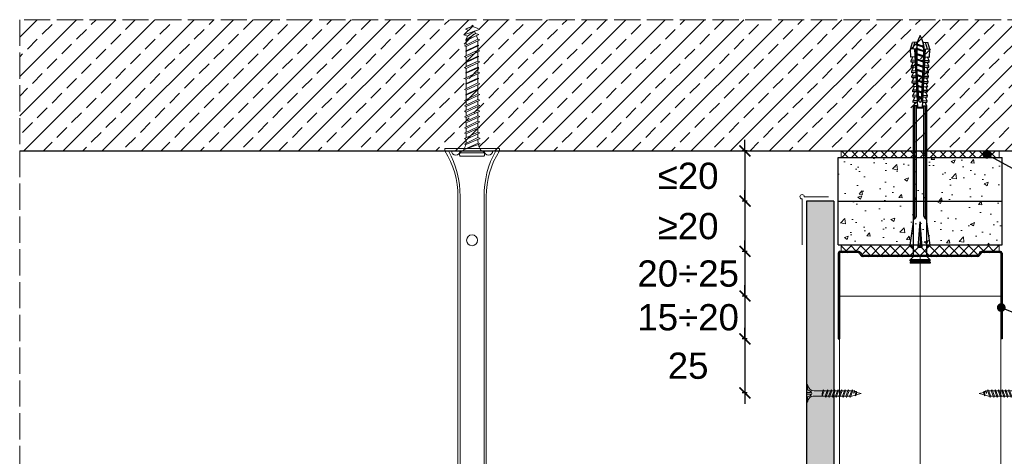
# Model space of a CAD drawing. Header units: millimetres. Extents: x -1515 to 3051, y -92 to 2830.
# Tile 17 of 30: x 306 to 756, y 2630 to 2830. Entities that reach past the tile are written whole.
import ezdxf
from ezdxf import colors
from ezdxf.entities.mleader import LeaderData, LeaderLine
from ezdxf.math import Vec2, Vec3

# ---------------------------------------------------------------- set-up
doc = ezdxf.new("R2010")
doc.units = ezdxf.units.MM
doc.linetypes.add('ACAD_ISO02W100', pattern=[15, 12, -3])
for name, color, linetype, lineweight in [('_ISOVER WELNA', 7, 'BATTING', 9), ('_RIGIPS AKCESORIA', 7, 'Continuous', 18), ('_RIGIPS G-K', 7, 'Continuous', 25), ('_RIGIPS PROFIL', 7, 'Continuous', 18), ('KRESKOWANIE', 7, 'Continuous', 9), ('PRZERYWANA', 7, 'ACAD_ISO02W100', 9), ('WYMIARY', 7, 'Continuous', 25)]:
    doc.layers.add(name, color=color, linetype=linetype, lineweight=lineweight)
doc.styles.get("Standard").update_dxf_attribs({"font": 'arial.ttf'})
doc.linetypes.add('BATTING', pattern='A,0.00254,-2.54,[134,ltypeshp.shx,S=2.54,R=0,X=-2.54,Y=0],-5.08,[134,ltypeshp.shx,S=2.54,R=180,X=2.54,Y=0],-2.54', length=10.16254)
doc.dimstyles.new('ISO-25', dxfattribs={"dimtxt": 2.5, "dimasz": 2.5, "dimexe": 1.25, "dimexo": 0.625, "dimtad": 1, "dimtxsty": 'Standard', "dimcen": 2.5, "dimadec": 0, "dimazin": 0, "dimtfac": 1, "dimtmove": 0, "dimatfit": 3, "dimfxl": 1, "dimarcsym": 0})
pattern_1 = [(50, (-1884.805, 1452.528), (18.21847, -1.59391), [1.905, -20.955]), (355, (-1884.805, 1452.528), (-3.52434, 19.10568), [1.524, -16.76406]), (100.45144, (-1883.286, 1452.395), (14.69412, 17.51178), [1.619, -17.80902]), (46.1842, (-1884.805, 1457.608), (27.1079, -4.20423), [2.8575, -31.4325]), (96.6356, (-1882.546, 1457.258), (23.74041, 24.74261), [2.4285, -26.71356]), (351.1842, (-1884.805, 1457.608), (23.74041, 24.7426), [2.286, -25.14597]), (21, (-1882.265, 1456.338), (15.16144, -10.22652), [1.905, -20.955]), (326, (-1882.265, 1456.338), (6.1802, 18.4188), [1.524, -16.764]), (71.45144, (-1881.001, 1455.486), (21.34164, 8.19228), [1.619, -17.80899]), (37.5, (-1884.8046, 1452.528), (0.30886, 8.455504), [0, -16.5608, 0, -17.018, 0, -16.8275]), (7.5, (-1884.805, 1452.528), (6.681966, 10.018057), [0, -9.7028, 0, -16.1798, 0, -6.4135]), (327.5, (-1890.469, 1452.528), (13.55906, -0.572874), [0, -6.35, 0, -19.812, 0, -26.289]), (317.5, (-1893.009, 1452.528), (14.81292, 2.54265), [0, -8.255, 0, -13.1572, 0, -18.669])]

# ---------------------------------------------------------------- blocks, each defined once
blk = doc.blocks.new('noniusz gorny widok')
for p, q in [((418.67, 301.96), (418.67, 302.96)), ((418.67, 302.96), (443.67, 302.96)), ((418.67, 301.96), (443.67, 301.96)), ((421.67, 301.96), (425.67, 301.96)), ((443.67, 301.96), (443.67, 302.96)), ((424.67, 11.96), (424.67, 281.05)), ((425.67, 11.96), (425.67, 281.05)), ((436.67, 11.96), (436.67, 281.05)), ((437.67, 11.96), (437.67, 281.05)), ((424.67, 11.96), (437.67, 11.96))]:
    blk.add_line(p, q)
for centre in [(431.17, 261.05), (431.17, 26.96)]:
    blk.add_circle(centre, 2.5)
for centre, radius, start, end in [((386.97, 281.54), 37.7, 359.2509, 32.7784), ((383.61, 281.48), 42.06, 359.4173, 29.1348), ((423.67, 301.96), 2, 180, 0), ((478.72, 281.48), 42.06, 150.8652, 180.5827), ((438.67, 301.96), 2, 180, 0), ((475.36, 281.54), 37.7, 147.2216, 180.7491)]:
    blk.add_arc(centre, radius, start, end)
blk = doc.blocks.new('kolek beton 65')
at = {"layer": '_RIGIPS AKCESORIA'}
for p, q in [((-68.91, -931.37), (-69.76, -932.23)), ((-69.76, -932.23), (-69.76, -941.73)), ((-67.81, -931.28), (-68.91, -931.37)), ((-68.91, -942.59), (-68.91, -931.37)), ((-67.26, -942.18), (-67.26, -931.78)), ((-126.91, -936.37), (-127.26, -936.98)), ((-126.9, -936.83), (-127.26, -936.98)), ((-126.72, -937.2), (-127.26, -936.98)), ((-127.02, -936.57), (-125.7, -939.37)), ((-125.41, -940.08), (-126.91, -936.37)), ((-126.69, -936.74), (-126.75, -936.77)), ((-125.96, -934.72), (-126.69, -936.74)), ((-126.69, -936.74), (-122.91, -940.73)), ((-125.3, -933.58), (-125.96, -934.72)), ((-122.91, -940.73), (-125.3, -933.58)), ((-123.47, -935.41), (-124.54, -935.85)), ((-122.3, -939.04), (-124.54, -935.85)), ((-122.93, -933.94), (-123.47, -935.41)), ((-123.47, -935.41), (-120.37, -939.96)), ((-120.25, -939.63), (-122.93, -933.94)), ((-120.86, -934.33), (-122.44, -934.98)), ((-120.81, -934.33), (-120.86, -934.33)), ((-120.48, -933.42), (-120.81, -934.33)), ((-117.85, -940.54), (-120.81, -934.33)), ((-117.51, -939.63), (-120.48, -933.42)), ((-118.08, -934.33), (-120.05, -934.33)), ((-117.93, -933.94), (-118.08, -934.33)), ((-118.08, -934.33), (-115.39, -940.02)), ((-115.25, -939.63), (-117.93, -933.94)), ((-115.81, -934.33), (-117.73, -934.33)), ((-115.48, -933.42), (-115.81, -934.33)), ((-112.85, -940.54), (-115.81, -934.33)), ((-112.51, -939.63), (-115.48, -933.42)), ((-113.08, -934.33), (-115.05, -934.33)), ((-112.93, -933.94), (-113.08, -934.33)), ((-113.08, -934.33), (-110.39, -940.02)), ((-110.25, -939.63), (-112.93, -933.94)), ((-110.81, -934.33), (-112.73, -934.33)), ((-110.48, -933.42), (-110.81, -934.33)), ((-110.48, -933.42), (-110.81, -934.33)), ((-108.28, -939.63), (-110.81, -934.33)), ((-107.85, -940.54), (-110.81, -934.33)), ((-107.51, -939.63), (-110.48, -933.42)), ((-108.08, -934.33), (-110.05, -934.33)), ((-107.51, -939.63), (-110.05, -934.33)), ((-107.93, -933.94), (-108.08, -934.33)), ((-108.08, -934.33), (-105.39, -940.02)), ((-105.25, -939.63), (-107.93, -933.94)), ((-105.81, -934.33), (-107.73, -934.33)), ((-105.48, -933.42), (-105.81, -934.33)), ((-102.85, -940.54), (-105.81, -934.33)), ((-102.51, -939.63), (-105.48, -933.42)), ((-103.08, -934.33), (-105.05, -934.33)), ((-102.93, -933.94), (-103.08, -934.33)), ((-103.08, -934.33), (-100.39, -940.02)), ((-100.25, -939.63), (-102.93, -933.94)), ((-100.81, -934.33), (-102.73, -934.33)), ((-100.48, -933.42), (-100.81, -934.33)), ((-97.85, -940.54), (-100.81, -934.33)), ((-97.51, -939.63), (-100.48, -933.42)), ((-98.08, -934.33), (-100.05, -934.33)), ((-97.93, -933.94), (-98.08, -934.33)), ((-98.08, -934.33), (-95.39, -940.02)), ((-95.25, -939.63), (-97.93, -933.94)), ((-95.81, -934.33), (-97.73, -934.33)), ((-95.48, -933.42), (-95.81, -934.33)), ((-92.85, -940.54), (-95.81, -934.33)), ((-92.51, -939.63), (-95.48, -933.42)), ((-93.31, -934.33), (-95.05, -934.33)), ((-92.98, -933.42), (-93.31, -934.33)), ((-90.35, -940.54), (-93.31, -934.33)), ((-90.01, -939.63), (-92.98, -933.42)), ((-90.81, -934.33), (-92.55, -934.33)), ((-90.48, -933.42), (-90.81, -934.33)), ((-87.85, -940.54), (-90.81, -934.33)), ((-87.51, -939.63), (-90.48, -933.42)), ((-88.31, -934.33), (-90.05, -934.33)), ((-87.98, -933.42), (-88.31, -934.33)), ((-85.35, -940.54), (-88.31, -934.33)), ((-85.01, -939.63), (-87.98, -933.42)), ((-85.81, -934.33), (-87.55, -934.33)), ((-85.48, -933.42), (-85.81, -934.33)), ((-82.85, -940.54), (-85.81, -934.33)), ((-82.51, -939.63), (-85.48, -933.42)), ((-83.31, -934.33), (-85.05, -934.33)), ((-82.98, -933.42), (-83.31, -934.33)), ((-80.35, -940.54), (-83.31, -934.33)), ((-80.01, -939.63), (-82.98, -933.42)), ((-80.81, -934.33), (-82.55, -934.33)), ((-80.48, -933.42), (-80.81, -934.33)), ((-77.85, -940.54), (-80.81, -934.33)), ((-77.51, -939.63), (-80.48, -933.42)), ((-80.05, -934.33), (-78.31, -934.33)), ((-77.98, -933.42), (-78.31, -934.33)), ((-75.35, -940.54), (-78.31, -934.33)), ((-75.01, -939.63), (-77.98, -933.42)), ((-75.81, -934.33), (-77.55, -934.33)), ((-75.47, -933.37), (-75.81, -934.33)), ((-72.85, -940.54), (-75.81, -934.33)), ((-75.47, -933.37), (-72.61, -939.89)), ((-72.91, -933.23), (-73.27, -934.2)), ((-73.27, -934.2), (-70.43, -940.67)), ((-70.43, -940.67), (-72.91, -933.23)), ((-124.89, -938.64), (-125.41, -940.08)), ((-122.3, -939.04), (-122.91, -940.73)), ((-120.86, -939.63), (-122.3, -939.04)), ((-120.6, -939.63), (-120.86, -939.63)), ((-120.25, -939.63), (-120.37, -939.96)), ((-118.28, -939.63), (-120.25, -939.63)), ((-117.51, -939.63), (-117.85, -940.54)), ((-115.58, -939.63), (-117.51, -939.63)), ((-115.25, -939.63), (-115.39, -940.02)), ((-113.28, -939.63), (-115.25, -939.63)), ((-112.51, -939.63), (-112.85, -940.54)), ((-110.6, -939.63), (-112.51, -939.63)), ((-110.25, -939.63), (-110.39, -940.02)), ((-108.28, -939.63), (-110.25, -939.63)), ((-107.51, -939.63), (-107.85, -940.54)), ((-107.51, -939.63), (-107.85, -940.54)), ((-105.6, -939.63), (-107.51, -939.63)), ((-105.25, -939.63), (-105.39, -940.02)), ((-103.28, -939.63), (-105.25, -939.63)), ((-102.51, -939.63), (-102.91, -940.73)), ((-100.6, -939.63), (-102.51, -939.63)), ((-100.25, -939.63), (-100.41, -940.08)), ((-98.28, -939.63), (-100.25, -939.63)), ((-97.51, -939.63), (-97.85, -940.54)), ((-95.6, -939.63), (-97.51, -939.63)), ((-95.25, -939.63), (-95.39, -940.02)), ((-93.28, -939.63), (-95.25, -939.63)), ((-92.51, -939.63), (-92.85, -940.54)), ((-90.78, -939.63), (-92.51, -939.63)), ((-90.01, -939.63), (-90.35, -940.54)), ((-88.28, -939.63), (-90.01, -939.63)), ((-87.51, -939.63), (-87.85, -940.54)), ((-85.78, -939.63), (-87.51, -939.63)), ((-85.01, -939.63), (-85.35, -940.54)), ((-83.28, -939.63), (-85.01, -939.63)), ((-82.51, -939.63), (-82.85, -940.54)), ((-80.78, -939.63), (-82.51, -939.63)), ((-80.01, -939.63), (-80.35, -940.54)), ((-78.28, -939.63), (-80.01, -939.63)), ((-77.51, -939.63), (-77.85, -940.54)), ((-77.51, -939.63), (-75.78, -939.63)), ((-75.01, -939.63), (-75.35, -940.54)), ((-72.61, -939.89), (-72.85, -940.54)), ((-68.91, -942.59), (-69.76, -941.73)), ((-67.81, -942.68), (-68.91, -942.59))]:
    blk.add_line(p, q, dxfattribs=at)
for centre, radius, start, end in [((-70.76, -932.33), 1, 297.387, 0.1192), ((-67.76, -931.78), 0.5, 0, 95), ((-74.88, -924.33), 10, 269.0428, 279.2887), ((-74.88, -924.33), 10, 282.9916, 297.2521), ((-74.88, -949.63), 10, 80.5289, 90.7633), ((-74.88, -949.63), 10, 62.7479, 76.8682), ((-70.76, -941.63), 1, 359.8807, 62.6128), ((-67.76, -942.18), 0.5, 265, 360)]:
    blk.add_arc(centre, radius, start, end, dxfattribs=at)
blk = doc.blocks.new('UW 75 ULTRASTIL')
h = blk.add_hatch()
h.set_pattern_fill('ANSI31', color=256, scale=0.5, style=0)
h.paths.add_polyline_path([(-11.93, 0.56), (-11.6, 1.24, -0.286951), (-10.7, 1.8), (10.18, 1.8), (41.3, 1.8, -0.286951), (42.2, 1.24), (42.53, 0.56, 0.286951), (43.43, 0), (52, 0, 0.414214), (52.8, 0.8), (52.8, 40), (52.25, 40), (52.25, 0.8, -0.414214), (52, 0.55), (43.77, 0.55, -0.286951), (42.87, 1.11), (42.54, 1.79, 0.286951), (41.64, 2.35), (-11.04, 2.35, 0.286951), (-11.94, 1.79), (-12.27, 1.11, -0.286951), (-13.17, 0.55), (-21.4, 0.55, -0.414214), (-21.65, 0.8), (-21.65, 40), (-22.2, 40), (-22.2, 0.8, 0.414214), (-21.4, 0), (-12.83, 0, 0.286951)])
for p, q in [((-22.2, 0.8), (-22.2, 40)), ((-22.2, 40), (-21.65, 40)), ((-21.65, 0.8), (-21.65, 40)), ((52.25, 0.8), (52.25, 40)), ((52.8, 40), (52.25, 40)), ((52.8, 0.8), (52.8, 40)), ((-21.4, 0.55), (-13.17, 0.55)), ((-21.4, 0), (-12.83, 0)), ((-12.27, 1.11), (-11.94, 1.79)), ((-11.93, 0.56), (-11.6, 1.24)), ((-11.04, 2.35), (41.64, 2.35)), ((-10.7, 1.8), (41.3, 1.8)), ((42.53, 0.56), (42.2, 1.24)), ((42.87, 1.11), (42.54, 1.79)), ((43.43, 0), (52, 0)), ((43.77, 0.55), (52, 0.55))]:
    blk.add_line(p, q)
for centre, radius, start, end in [((-21.4, 0.8), 0.8, 180, 270), ((-21.4, 0.8), 0.25, 180, 270), ((-13.17, 1.55), 1, 270, 334.0435), ((-12.83, 1), 1, 270, 334.0435), ((-11.04, 1.35), 1, 90, 154.0435), ((-10.7, 0.8), 1, 90, 154.0435), ((41.3, 0.8), 1, 25.9565, 90), ((41.64, 1.35), 1, 25.9565, 90), ((43.43, 1), 1, 205.9565, 270), ((43.77, 1.55), 1, 205.9565, 270), ((52, 0.8), 0.8, 270, 0), ((52, 0.8), 0.25, 270, 0)]:
    blk.add_arc(centre, radius, start, end)
blk = doc.blocks.new('TN 25')
at = {"layer": '_RIGIPS AKCESORIA'}
for p, q in [((0, -0.84), (0, 7.16)), ((0, 7.16), (0.46, 7.16)), ((0.46, 4.78), (0, 4.78)), ((0.46, 7.16), (0.46, 4.78)), ((8.47, 4.46), (8.79, 5)), ((8.79, 5), (9.93, 2.01)), ((10.1, 4.46), (10.41, 5)), ((10.41, 5), (11.56, 2.01)), ((11.67, 4.46), (11.99, 5)), ((11.99, 5), (13.14, 2.01)), ((13.21, 4.46), (13.52, 5)), ((13.52, 5), (14.67, 2.01)), ((14.8, 4.46), (15.12, 5)), ((15.12, 5), (16.26, 2.01)), ((16.42, 4.46), (16.73, 5)), ((16.73, 5), (17.88, 2.01)), ((17.99, 4.46), (18.31, 5)), ((18.31, 5), (19.45, 2.01)), ((19.68, 4.46), (20, 5)), ((20, 5), (21.14, 2.01)), ((0, 3.5), (1.77, 3.5)), ((0, 2.83), (1.77, 2.83)), ((0.46, 1.64), (0, 1.64)), ((0.46, -0.84), (0.46, 1.64)), ((1.77, 3.5), (1.77, 4.2)), ((1.77, 2.83), (1.77, 2.18)), ((3.02, 4.46), (8.47, 4.46)), ((7.49, 2.01), (3.55, 2.01)), ((7.12, 4.46), (7.12, 3.18)), ((8.03, 2.01), (7.12, 4.46)), ((7.12, 3.18), (7.65, 1.53)), ((7.65, 1.53), (8.03, 2.01)), ((9.41, 2.01), (8.03, 2.01)), ((9.61, 1.51), (8.47, 4.46)), ((9, 4.46), (10.1, 4.46)), ((9.93, 2.01), (9.61, 1.51)), ((11.04, 2.01), (9.93, 2.01)), ((11.23, 1.51), (10.1, 4.46)), ((10.62, 4.46), (11.67, 4.46)), ((11.56, 2.01), (11.23, 1.51)), ((12.61, 2.01), (11.56, 2.01)), ((12.81, 1.51), (11.67, 4.46)), ((12.2, 4.46), (13.21, 4.46)), ((13.14, 2.01), (12.81, 1.51)), ((14.15, 2.01), (13.14, 2.01)), ((14.34, 1.51), (13.21, 4.46)), ((13.73, 4.46), (14.8, 4.46)), ((14.67, 2.01), (14.34, 1.51)), ((15.74, 2.01), (14.67, 2.01)), ((15.94, 1.51), (14.8, 4.46)), ((15.33, 4.46), (16.42, 4.46)), ((16.26, 2.01), (15.94, 1.51)), ((17.36, 2.01), (16.26, 2.01)), ((17.55, 1.51), (16.42, 4.46)), ((16.94, 4.46), (17.99, 4.46)), ((17.88, 2.01), (17.55, 1.51)), ((18.93, 2.01), (17.88, 2.01)), ((19.13, 1.51), (17.99, 4.46)), ((18.52, 4.46), (19.68, 4.46)), ((19.45, 2.01), (19.13, 1.51)), ((19.45, 2.01), (20.62, 2.01)), ((20.82, 1.51), (19.68, 4.46)), ((20.21, 4.46), (20.7, 4.46)), ((20.7, 4.46), (22.28, 3.98)), ((21.14, 2.01), (20.82, 1.51)), ((21.14, 2.01), (21.81, 2.12)), ((21.85, 1.83), (21.67, 3.28)), ((21.67, 3.28), (22.14, 2.4)), ((22.14, 2.4), (21.85, 1.83)), ((22.7, 2.36), (22.14, 2.4)), ((22.28, 3.98), (22.56, 4.37)), ((22.7, 2.36), (22.28, 3.98)), ((22.56, 4.37), (23.03, 2.71)), ((23.03, 2.71), (22.7, 2.36)), ((22.71, 3.85), (25, 3.24)), ((25, 3.24), (23.03, 2.71)), ((0, -0.84), (0.46, -0.84))]:
    blk.add_line(p, q, dxfattribs=at)
for centre, major_axis, ratio, start_param, end_param in [((3.09, 7.67), (0.17, 3.2), 0.826134, 1.773653, 3.180586), ((-0.04, 0.9), (0, 3.93), 0.848176, -0.720942, -0.151112), ((3.37, -1.57), (0.28, 3.57), 0.832181, 0.035984, 1.430787), ((-2.73, 15.91), (0, 14.76), 0.848176, 3.399396, 3.475072), ((0.59, 4.62), (0, 2.81), 0.848176, 3.475072, 3.862535), ((1.66, 3.18), (0, 0.895), 0.848176, -1.552777, -0.720942), ((1.66, 3.18), (0, 0.895), 0.848176, 3.862535, 4.730408)]:
    blk.add_ellipse(centre, major_axis=major_axis, ratio=ratio, start_param=start_param, end_param=end_param, dxfattribs=at)
blk = doc.blocks.new('kolek rozprezny komplet 100')
for p, q in [((350.66, 165.93), (350.76, 167.83)), ((353.75, 167.67), (350.71, 166.88)), ((353.81, 168.77), (350.76, 167.83)), ((353.68, 166.27), (353.81, 168.77)), ((380.47, 165.47), (353.71, 166.87)), ((357.41, 168.58), (353.81, 168.77)), ((357.31, 166.68), (357.41, 168.58)), ((359, 168.5), (357.82, 167.89)), ((358.9, 166.6), (359, 168.5)), ((359.8, 168.45), (359, 168.5)), ((359.7, 166.56), (359.8, 168.45)), ((361.4, 168.37), (360.22, 167.77)), ((361.3, 166.47), (361.4, 168.37)), ((362.2, 168.33), (361.4, 168.37)), ((362.1, 166.43), (362.2, 168.33)), ((363.8, 168.24), (362.61, 167.64)), ((363.7, 166.35), (363.8, 168.24)), ((364.6, 168.2), (363.8, 168.24)), ((364.5, 166.31), (364.6, 168.2)), ((366.19, 168.12), (365.01, 167.52)), ((366.09, 166.22), (366.19, 168.12)), ((366.99, 168.08), (366.19, 168.12)), ((366.89, 166.18), (366.99, 168.08)), ((368.59, 167.99), (367.41, 167.39)), ((368.49, 166.1), (368.59, 167.99)), ((369.39, 167.95), (368.59, 167.99)), ((369.29, 166.05), (369.39, 167.95)), ((370.99, 167.87), (369.8, 167.26)), ((370.89, 165.97), (370.99, 167.87)), ((372.59, 167.78), (371.4, 167.18)), ((372.49, 165.89), (372.59, 167.78)), ((373.38, 167.74), (372.59, 167.78)), ((373.28, 165.84), (373.38, 167.74)), ((374.98, 167.66), (373.8, 167.06)), ((374.88, 165.76), (374.98, 167.66)), ((375.78, 167.62), (374.98, 167.66)), ((375.68, 165.72), (375.78, 167.62)), ((377.38, 167.53), (376.2, 166.93)), ((377.28, 165.64), (377.38, 167.53)), ((378.18, 167.49), (377.38, 167.53)), ((378.08, 165.59), (378.18, 167.49)), ((379.78, 167.41), (378.59, 166.8)), ((379.68, 165.51), (379.78, 167.41)), ((431.37, 166.87), (379.75, 166.87)), ((448.67, 167.37), (379.77, 167.37)), ((443.47, 168.87), (432.8, 167.37)), ((443.47, 167.37), (443.47, 168.87)), ((443.47, 168.87), (444.34, 167.37)), ((450.17, 168.87), (448.67, 167.37)), ((448.67, 167.37), (448.67, 161.37)), ((450.17, 168.87), (450.17, 159.87)), ((450.67, 168.87), (450.17, 168.87)), ((450.67, 168.87), (450.67, 159.87)), ((450.67, 168.27), (451.17, 168.87)), ((451.17, 168.87), (451.67, 168.87)), ((451.17, 168.87), (451.17, 159.87)), ((451.67, 168.87), (451.67, 159.87)), ((353.15, 165.8), (350.66, 165.93)), ((353.15, 162.94), (350.66, 162.81)), ((350.66, 162.81), (350.76, 160.91)), ((351.53, 165.88), (352.53, 165.88)), ((352.53, 165.88), (351.53, 162.88)), ((351.53, 162.88), (351.57, 162.38)), ((351.57, 162.38), (351.93, 162.88)), ((352.53, 165.88), (351.93, 162.88)), ((352.93, 165.88), (351.93, 162.88)), ((351.93, 162.88), (353.53, 162.88)), ((352.53, 165.88), (352.9, 166.38)), ((352.93, 165.88), (352.9, 166.38)), ((352.93, 165.88), (354.53, 165.88)), ((354.53, 165.88), (353.53, 162.88)), ((353.53, 162.88), (353.56, 162.47)), ((353.64, 162.48), (353.93, 162.88)), ((377.24, 165.04), (353.68, 166.27)), ((377.24, 163.7), (353.68, 162.46)), ((353.68, 162.46), (353.81, 159.97)), ((380.47, 163.27), (353.71, 161.87)), ((354.53, 165.88), (353.93, 162.88)), ((354.93, 165.88), (353.93, 162.88)), ((353.93, 162.88), (355.93, 162.88)), ((354.53, 165.88), (354.78, 166.21)), ((354.93, 165.88), (354.91, 166.21)), ((354.93, 165.88), (356.93, 165.88)), ((356.93, 165.88), (355.93, 162.88)), ((355.93, 162.88), (355.95, 162.6)), ((356.14, 162.61), (356.33, 162.88)), ((356.93, 165.88), (356.33, 162.88)), ((357.33, 165.88), (356.33, 162.88)), ((356.33, 162.88), (358.33, 162.88)), ((356.93, 165.88), (357.09, 166.09)), ((357.33, 165.88), (357.32, 166.08)), ((357.33, 165.88), (359.33, 165.88)), ((357.67, 166.06), (357.71, 166.66)), ((357.67, 162.67), (357.71, 162.07)), ((359.33, 165.88), (358.33, 162.88)), ((358.33, 162.88), (358.34, 162.72)), ((358.47, 166.02), (358.5, 166.62)), ((358.47, 162.72), (358.5, 162.12)), ((358.63, 162.74), (358.73, 162.88)), ((359.33, 165.88), (358.73, 162.88)), ((359.73, 165.88), (358.73, 162.88)), ((358.73, 162.88), (360.73, 162.88)), ((359.33, 165.88), (359.4, 165.97)), ((359.73, 165.88), (359.73, 165.95)), ((359.73, 165.88), (361.24, 165.88)), ((360.07, 165.94), (360.1, 166.54)), ((360.07, 162.8), (360.1, 162.2)), ((361.72, 165.85), (360.73, 162.88)), ((360.73, 162.88), (360.73, 162.85)), ((360.87, 165.89), (360.9, 166.49)), ((360.87, 162.84), (360.9, 162.24)), ((361.73, 165.85), (361.13, 162.88)), ((362.12, 165.83), (361.13, 162.88)), ((361.13, 162.88), (361.24, 162.88)), ((361.13, 162.87), (361.13, 162.88)), ((361.3, 162.26), (361.4, 160.37)), ((362.1, 162.3), (362.2, 160.41)), ((362.47, 165.81), (362.5, 166.41)), ((362.47, 162.93), (362.5, 162.33)), ((364.08, 165.73), (363.17, 162.98)), ((363.27, 165.77), (363.3, 166.37)), ((363.27, 162.97), (363.3, 162.37)), ((364.1, 165.73), (363.56, 163)), ((364.48, 165.71), (363.57, 163)), ((363.7, 162.39), (363.8, 160.49)), ((364.5, 162.43), (364.6, 160.53)), ((364.86, 165.69), (364.9, 166.28)), ((364.86, 163.05), (364.9, 162.45)), ((366.44, 165.6), (365.61, 163.1)), ((365.66, 165.64), (365.69, 166.24)), ((365.66, 163.09), (365.69, 162.49)), ((366.48, 165.6), (365.98, 163.12)), ((366.84, 165.58), (366.02, 163.13)), ((366.09, 162.51), (366.19, 160.62)), ((366.89, 162.56), (366.99, 160.66)), ((367.26, 165.56), (367.29, 166.16)), ((367.26, 163.18), (367.29, 162.58)), ((368.8, 165.48), (368.05, 163.23)), ((368.06, 165.52), (368.09, 166.12)), ((368.06, 163.22), (368.09, 162.62)), ((368.85, 165.48), (368.41, 163.25)), ((369.19, 165.46), (368.46, 163.25)), ((368.49, 162.64), (368.59, 160.74)), ((369.29, 162.68), (369.39, 160.78)), ((369.66, 165.43), (369.69, 166.03)), ((369.66, 163.3), (369.69, 162.7)), ((370.46, 165.39), (370.49, 165.99)), ((370.46, 163.34), (370.49, 162.74)), ((371.16, 165.36), (370.49, 163.36)), ((371.23, 165.35), (370.83, 163.38)), ((370.89, 162.77), (370.99, 160.87)), ((371.55, 165.33), (370.9, 163.38)), ((372.05, 165.31), (372.09, 165.91)), ((372.05, 163.43), (372.09, 162.83)), ((372.49, 162.85), (372.59, 160.95)), ((372.85, 165.27), (372.89, 165.87)), ((372.85, 163.47), (372.89, 162.87)), ((373.52, 165.23), (372.94, 163.49)), ((373.6, 165.23), (373.26, 163.51)), ((373.28, 162.89), (373.38, 160.99)), ((373.91, 165.21), (373.34, 163.51)), ((374.45, 165.18), (374.48, 165.78)), ((374.45, 163.55), (374.48, 162.95)), ((374.88, 162.97), (374.98, 161.08)), ((375.25, 165.14), (375.28, 165.74)), ((375.25, 163.59), (375.28, 163)), ((375.88, 165.11), (375.38, 163.62)), ((375.98, 165.1), (375.68, 163.63)), ((375.68, 163.02), (375.78, 161.12)), ((376.27, 165.09), (375.79, 163.64)), ((377.28, 163.1), (377.38, 161.2)), ((378.08, 164.5), (377.86, 163.87)), ((378.08, 163.14), (378.18, 161.24)), ((379.68, 163.23), (379.78, 161.33)), ((430.17, 166.07), (379.71, 166.07)), ((430.17, 162.67), (379.71, 162.67)), ((380.47, 166.07), (380.47, 162.67)), ((380.67, 166.07), (380.67, 162.67)), ((380.87, 166.07), (380.87, 162.67)), ((444.34, 165.28), (432.8, 164.37)), ((432.8, 164.37), (443.47, 164.37)), ((444.34, 163.45), (432.8, 164.37)), ((444.34, 165.28), (443.47, 164.37)), ((444.34, 163.45), (443.47, 164.37)), ((444.34, 163.45), (444.34, 165.28)), ((353.75, 161.07), (350.71, 161.86)), ((353.81, 159.97), (350.76, 160.91)), ((357.41, 160.16), (353.81, 159.97)), ((357.31, 162.05), (357.41, 160.16)), ((359, 160.24), (357.82, 160.84)), ((358.9, 162.14), (359, 160.24)), ((359.8, 160.28), (359, 160.24)), ((359.7, 162.18), (359.8, 160.28)), ((361.4, 160.37), (360.22, 160.97)), ((362.2, 160.41), (361.4, 160.37)), ((363.8, 160.49), (362.61, 161.09)), ((364.6, 160.53), (363.8, 160.49)), ((366.19, 160.62), (365.01, 161.22)), ((366.99, 160.66), (366.19, 160.62)), ((368.59, 160.74), (367.41, 161.35)), ((369.39, 160.78), (368.59, 160.74)), ((370.99, 160.87), (369.8, 161.47)), ((372.59, 160.95), (371.4, 161.55)), ((373.38, 160.99), (372.59, 160.95)), ((374.98, 161.08), (373.8, 161.68)), ((375.78, 161.12), (374.98, 161.08)), ((377.38, 161.2), (376.2, 161.81)), ((378.18, 161.24), (377.38, 161.2)), ((379.78, 161.33), (378.59, 161.93)), ((431.37, 161.87), (379.75, 161.87)), ((448.67, 161.37), (379.77, 161.37)), ((443.47, 159.87), (432.8, 161.37)), ((443.47, 161.37), (443.47, 159.87)), ((443.47, 159.87), (444.34, 161.37)), ((450.17, 159.87), (448.67, 161.37)), ((450.67, 159.87), (450.17, 159.87)), ((450.67, 160.47), (451.17, 159.87)), ((451.17, 159.87), (451.67, 159.87))]:
    blk.add_line(p, q)
for centre, radius, start, end in [((357.68, 168.16), 0.3, 177, 297), ((360.08, 168.03), 0.3, 177, 297), ((362.48, 167.91), 0.3, 177, 297), ((364.87, 167.78), 0.3, 177, 297), ((367.27, 167.66), 0.3, 177, 297), ((369.67, 167.53), 0.3, 177, 297), ((371.27, 167.45), 0.3, 177, 297), ((373.66, 167.32), 0.3, 177, 297), ((376.06, 167.2), 0.3, 177, 297), ((378.46, 167.07), 0.3, 177, 297), ((422.67, 165.87), 1, 90, 168.463), ((430.17, 167.37), 1.3, 270, 0), ((353.27, 155.16), 10.85, 99.2038, 121.9083), ((353.27, 173.59), 10.85, 238.0917, 260.7962), ((353.65, 165.77), 0.5, 87, 177), ((353.65, 162.96), 0.5, 183, 273), ((377.41, 164.38), 0.682, 255.8604, 104.1386), ((422.67, 162.87), 1, 191.537, 270), ((430.17, 161.37), 1.3, 0, 90), ((357.68, 160.58), 0.3, 63, 183), ((360.08, 160.7), 0.3, 63, 183), ((362.48, 160.83), 0.3, 63, 183), ((364.87, 160.95), 0.3, 63, 183), ((367.27, 161.08), 0.3, 63, 183), ((369.67, 161.2), 0.3, 63, 183), ((371.27, 161.29), 0.3, 63, 183), ((373.66, 161.41), 0.3, 63, 183), ((376.06, 161.54), 0.3, 63, 183), ((378.46, 161.66), 0.3, 63, 183)]:
    blk.add_arc(centre, radius, start, end)
blk = doc.blocks.new('polnaroznik')
at = {"layer": '_RIGIPS AKCESORIA'}
for p, q in [((429.5, 44.15), (429.5, 55.15)), ((430.5, 56.15), (451.5, 56.15))]:
    blk.add_line(p, q, dxfattribs=at)
blk.add_arc((429.5, 56.15), 1, 0, 270, dxfattribs=at)
blk = doc.blocks.new('_Dot')
at = {"color": 0, "linetype": 'ByBlock', "lineweight": -2}
blk.add_line((-0.5, 0), (-1, 0), dxfattribs=at)
at = {"color": 0, "linetype": 'ByBlock', "const_width": 0.5}
blk.add_lwpolyline([(-0.25, 0, 1), (0.25, 0, 1)], format="xyb", close=True, dxfattribs=at)
blk = doc.blocks.new('_ArchTick')
at = {"color": 0, "linetype": 'ByBlock', "const_width": 0.15}
blk.add_lwpolyline([(-0.5, -0.5), (0.5, 0.5)], dxfattribs=at)
blk = doc.blocks.new('*D38')
at = {"layer": 'Defpoints', "color": 0, "transparency": 16777216}
for p in [(684.23, 2703.26), (637.82, 2683.66), (683.63, 2683.66)]:
    blk.add_point(p, dxfattribs=at)
at = {"layer": 'WYMIARY', "color": 0, "lineweight": -2, "transparency": 16777216}
for p, q in [((637.82, 2703.26), (637.82, 2708.26)), ((638.82, 2703.26), (636.57, 2703.26)), ((637.82, 2703.26), (637.82, 2683.66)), ((638.82, 2683.66), (636.57, 2683.66)), ((637.82, 2683.66), (637.82, 2678.66))]:
    blk.add_line(p, q, dxfattribs=at)
at = {"layer": 'WYMIARY', "color": 0, "lineweight": -2, "transparency": 16777216, "xscale": 5, "yscale": 5, "zscale": 5}
for p, rotation in [((637.82, 2703.26), 270), ((637.82, 2683.66), 90)]:
    blk.add_blockref('_ArchTick', p, dxfattribs=dict(at, rotation=rotation))
at = {"layer": 'WYMIARY', "color": 0, "transparency": 16777216, "insert": (611.82, 2693.46), "char_height": 12, "attachment_point": 5}
blk.add_mtext('15÷20', dxfattribs=at)
blk = doc.blocks.new('*D39')
at = {"layer": 'Defpoints', "color": 0, "transparency": 16777216}
for p in [(683.63, 2683.66), (637.81, 2658.91), (682.91, 2658.91)]:
    blk.add_point(p, dxfattribs=at)
at = {"layer": 'WYMIARY', "color": 0, "lineweight": -2, "transparency": 16777216}
for p, q in [((637.81, 2683.66), (637.81, 2688.66)), ((638.81, 2683.66), (636.56, 2683.66)), ((637.81, 2683.66), (637.81, 2658.91)), ((638.81, 2658.91), (636.56, 2658.91)), ((637.81, 2658.91), (637.81, 2653.91))]:
    blk.add_line(p, q, dxfattribs=at)
at = {"layer": 'WYMIARY', "color": 0, "lineweight": -2, "transparency": 16777216, "xscale": 5, "yscale": 5, "zscale": 5}
for p, rotation in [((637.81, 2683.66), 270), ((637.81, 2658.91), 90)]:
    blk.add_blockref('_ArchTick', p, dxfattribs=dict(at, rotation=rotation))
at = {"layer": 'WYMIARY', "color": 0, "transparency": 16777216, "insert": (611.8, 2671.29), "char_height": 12, "attachment_point": 5}
blk.add_mtext('25', dxfattribs=at)
blk = doc.blocks.new('*D40')
at = {"layer": 'Defpoints', "color": 0, "transparency": 16777216}
for p in [(684.23, 2723.66), (637.82, 2703.26), (683.63, 2703.26)]:
    blk.add_point(p, dxfattribs=at)
at = {"layer": 'WYMIARY', "color": 0, "lineweight": -2, "transparency": 16777216}
for p, q in [((637.82, 2723.66), (637.82, 2728.66)), ((638.82, 2723.66), (636.57, 2723.66)), ((637.82, 2723.66), (637.82, 2703.26)), ((638.82, 2703.26), (636.57, 2703.26)), ((637.82, 2703.26), (637.82, 2698.26))]:
    blk.add_line(p, q, dxfattribs=at)
at = {"layer": 'WYMIARY', "color": 0, "lineweight": -2, "transparency": 16777216, "xscale": 5, "yscale": 5, "zscale": 5}
for p, rotation in [((637.82, 2723.66), 270), ((637.82, 2703.26), 90)]:
    blk.add_blockref('_ArchTick', p, dxfattribs=dict(at, rotation=rotation))
at = {"layer": 'WYMIARY', "color": 0, "transparency": 16777216, "insert": (611.82, 2713.46), "char_height": 12, "attachment_point": 5}
blk.add_mtext('20÷25', dxfattribs=at)
blk = doc.blocks.new('*D41')
at = {"layer": 'Defpoints', "color": 0, "transparency": 16777216}
for p in [(681.63, 2746.66), (637.82, 2723.66), (685.03, 2723.66)]:
    blk.add_point(p, dxfattribs=at)
at = {"layer": 'WYMIARY', "color": 0, "lineweight": -2, "transparency": 16777216}
for p, q in [((637.82, 2746.66), (637.82, 2751.66)), ((638.82, 2746.66), (636.57, 2746.66)), ((637.82, 2746.66), (637.82, 2723.66)), ((638.82, 2723.66), (636.57, 2723.66)), ((637.82, 2723.66), (637.82, 2718.66))]:
    blk.add_line(p, q, dxfattribs=at)
at = {"layer": 'WYMIARY', "color": 0, "lineweight": -2, "transparency": 16777216, "xscale": 5, "yscale": 5, "zscale": 5}
for p, rotation in [((637.82, 2746.66), 270), ((637.82, 2723.66), 90)]:
    blk.add_blockref('_ArchTick', p, dxfattribs=dict(at, rotation=rotation))
at = {"layer": 'WYMIARY', "color": 0, "transparency": 16777216, "insert": (611.82, 2735.16), "char_height": 12, "attachment_point": 5}
blk.add_mtext('≥20', dxfattribs=at)
blk = doc.blocks.new('*D42')
at = {"layer": 'Defpoints', "color": 0, "transparency": 16777216}
for p in [(681.63, 2769.66), (637.82, 2746.66), (683.63, 2746.66)]:
    blk.add_point(p, dxfattribs=at)
at = {"layer": 'WYMIARY', "color": 0, "lineweight": -2, "transparency": 16777216}
for p, q in [((637.82, 2769.66), (637.82, 2774.66)), ((638.82, 2769.66), (636.57, 2769.66)), ((637.82, 2769.66), (637.82, 2746.66)), ((638.82, 2746.66), (636.57, 2746.66)), ((637.82, 2746.66), (637.82, 2741.66))]:
    blk.add_line(p, q, dxfattribs=at)
at = {"layer": 'WYMIARY', "color": 0, "lineweight": -2, "transparency": 16777216, "xscale": 5, "yscale": 5, "zscale": 5}
for p, rotation in [((637.82, 2769.66), 270), ((637.82, 2746.66), 90)]:
    blk.add_blockref('_ArchTick', p, dxfattribs=dict(at, rotation=rotation))
at = {"layer": 'WYMIARY', "color": 0, "transparency": 16777216, "insert": (611.82, 2758.16), "char_height": 12, "attachment_point": 5}
blk.add_mtext('≤20', dxfattribs=at)

msp = doc.modelspace()

# ---------------------------------------------------------------- hatches: boundary and pattern name
at = {"layer": 'KRESKOWANIE'}
h = msp.add_hatch(dxfattribs=at)
h.set_pattern_fill('ANSI33', color=256, scale=2, angle=180, style=0)
h.set_pattern_definition([(225, (-824.233, 1260.4), (8.980256, -8.980256), []), (225, (-833.213, 1260.4), (8.980256, -8.980256), [6.35, -3.175])])
h.paths.add_polyline_path([(305.97, 2829.657), (305.97, 2769.657), (1129.97, 2769.657), (1129.97, 2829.657)])
h = msp.add_hatch(dxfattribs=at)
h.set_pattern_fill('AR-CONC', color=256, scale=0.1, style=0)
h.set_pattern_definition(pattern_1)
h.paths.add_polyline_path([(755.47, 2766.657), (680.47, 2766.657), (680.47, 2746.657), (755.47, 2746.657)])
h = msp.add_hatch(dxfattribs=at)
h.set_pattern_fill('ANSI37', color=256, angle=270, style=0)
h.set_pattern_definition([(315, (-1884.8046, 1452.528), (2.245064, 2.245064), []), (45, (-1884.8046, 1452.528), (-2.245064, 2.245064), [])])
h.paths.add_polyline_path([(754.07, 2769.657), (681.87, 2769.657), (681.87, 2766.657), (754.07, 2766.657)])
h = msp.add_hatch(dxfattribs=at)
h.set_pattern_fill('DOTS', color=256, scale=2, angle=225, style=0)
h.set_pattern_definition([(225, (-836.733, 652.2892), (1.122532, -3.367596), [0, -3.175])])
h.paths.add_polyline_path([(678.47, 2746.657), (665.97, 2746.657), (665.97, 2336.459), (678.47, 2336.459)])
h = msp.add_hatch(dxfattribs=at)
h.set_pattern_fill('AR-CONC', color=256, scale=0.1, style=0)
h.set_pattern_definition(pattern_1)
h.paths.add_polyline_path([(755.47, 2746.657), (680.47, 2746.657), (680.47, 2726.657), (755.47, 2726.657)])
h = msp.add_hatch(dxfattribs=at)
h.set_pattern_fill('ANSI37', color=256, angle=270, style=0)
h.set_pattern_definition([(315, (2668.7452, 4160.7855), (2.245064, 2.245064), []), (45, (2668.7452, 4160.7855), (-2.245064, 2.245064), [])])
h.paths.add_polyline_path([(681.87, 2723.657), (689.845, 2723.657, -0.2869508), (690.744, 2723.094), (691.073, 2722.419, 0.2869508), (691.972, 2721.857), (743.969, 2721.857, 0.2869508), (744.868, 2722.419), (745.197, 2723.094, -0.2869508), (746.096, 2723.657), (754.07, 2723.657), (754.07, 2726.657), (681.87, 2726.657)])

# ---------------------------------------------------------------- linework, layer by layer
msp.add_line((305.97, 2769.657), (1129.97, 2769.657))
at = {"layer": '_ISOVER WELNA', "ltscale": 3.6}
msp.add_line((717.97, 2336.459), (717.97, 2721.307), dxfattribs=at)
at = {"layer": '_RIGIPS G-K'}
for p, q in [((680.47, 2726.657), (680.47, 2766.657)), ((680.47, 2766.657), (755.47, 2766.657)), ((755.47, 2726.657), (755.47, 2766.657)), ((665.97, 2746.657), (665.97, 2336.459)), ((678.47, 2746.657), (665.97, 2746.657)), ((678.47, 2746.657), (678.47, 2336.459)), ((680.47, 2746.657), (755.47, 2746.657)), ((680.47, 2726.657), (755.47, 2726.657))]:
    msp.add_line(p, q, dxfattribs=at)
at = {"layer": '_RIGIPS PROFIL', "lineweight": 9}
for p, q in [((681.07, 2703.257), (754.87, 2703.257)), ((681.07, 2336.459), (681.07, 2703.257)), ((754.87, 2336.459), (754.87, 2703.257))]:
    msp.add_line(p, q, dxfattribs=at)
at = {"layer": 'KRESKOWANIE'}
for p, q in [((681.87, 2766.657), (681.87, 2769.657)), ((754.07, 2766.657), (754.07, 2769.657)), ((681.87, 2723.657), (681.87, 2726.657)), ((754.07, 2723.657), (754.07, 2726.657))]:
    msp.add_line(p, q, dxfattribs=at)
at = {"layer": 'PRZERYWANA'}
for p, q in [((1129.97, 2829.657), (305.97, 2829.657)), ((305.97, 2829.657), (305.97, 2384.209))]:
    msp.add_line(p, q, dxfattribs=at)

# ---------------------------------------------------------------- block references
for name, p, rotation in [('kolek rozprezny komplet 100', (553.602, 3169.981), 270), ('UW 75 ULTRASTIL', (733.27, 2723.657), 180)]:
    msp.add_blockref(name, p, dxfattribs=dict(rotation=rotation))
at = {"layer": '_RIGIPS AKCESORIA'}
for name, p, rotation in [('kolek beton 65', (1449.954, 2699.895), 270), ('TN 25', (769.97, 2661.9), 180)]:
    msp.add_blockref(name, p, dxfattribs=dict(at, rotation=rotation))
at = {"layer": '_RIGIPS AKCESORIA', "xscale": -1}
msp.add_blockref('noniusz gorny widok', (944.14, 2467.701), dxfattribs=at)
for name, p, rotation in [('polnaroznik', (720.12, 3178.158), 90), ('TN 25', (665.97, 2661.9), 180)]:
    msp.add_blockref(name, p, dxfattribs=dict(at, rotation=rotation))

# ---------------------------------------------------------------- dimensions: what is measured, and where the dimension line sits
at = {"layer": 'WYMIARY'}
for base, p1, p2, text, picture, middle in [((637.824, 2746.657), (681.633, 2769.657), (683.633, 2746.657), '≤20', '*D42', (611.821, 2758.157)), ((637.824, 2723.657), (681.633, 2746.657), (685.033, 2723.657), '≥20', '*D41', (611.821, 2735.157)), ((637.824, 2703.257), (684.233, 2723.657), (683.633, 2703.257), '20÷25', '*D40', (611.821, 2713.457)), ((637.824, 2683.657), (684.233, 2703.257), (683.633, 2683.657), '15÷20', '*D38', (611.821, 2693.457)), ((637.808, 2658.915), (683.633, 2683.657), (682.907, 2658.915), '25', '*D39', (611.804, 2671.286))]:
    dim = msp.add_linear_dim(base=base, p1=p1, p2=p2, angle=90, text=text, dimstyle='ISO-25', override={"dimtxt": 12, "dimasz": 5, "dimgap": 25, "dimtad": 3, "dimblk1": 'ArchTick', "dimblk2": 'ArchTick', "dimsah": 1, "dimtmove": 2, "dimfxlon": 1}, dxfattribs=at)
    dim.commit()
    dim.dimension.update_dxf_attribs({"geometry": picture, "text_midpoint": middle, "text_rotation": 180})

# ---------------------------------------------------------------- leaders
at = {"layer": 'KRESKOWANIE'}
ml = msp.add_multileader_mtext('Standard', dxfattribs=at)
ml.set_content('2', color=256)
ml.set_leader_properties()
ml.set_arrow_properties(name='DOT')
ml.build(insert=Vec2(0, 0))
ml.multileader.update_dxf_attribs({"dogleg_length": 17})
ctx = ml.context
ctx.base_point, ctx.char_height, ctx.landing_gap_size, ctx.plane_origin = Vec3(829.145, 2733.05), 20, 4, Vec3(748.468, 2768.087)
notes = []
notes.append((ctx, [(0, (1, 1, 0), (812.145, 2733.05), (1, 0), 17, [(0, [(748.468, 2768.087)], 0, [])])]))
ctx.mtext.insert, ctx.mtext.flow_direction = Vec3(833.145, 2743.05), 5
ml = msp.add_multileader_mtext('Standard', dxfattribs=at)
ml.set_content('3', color=256)
ml.set_leader_properties()
ml.set_arrow_properties(name='DOT')
ml.build(insert=Vec2(0, 0))
ml.multileader.update_dxf_attribs({"dogleg_length": 17})
ctx = ml.context
ctx.base_point, ctx.char_height, ctx.landing_gap_size, ctx.plane_origin = Vec3(818.942, 2678.842), 20, 4, Vec3(755.078, 2697.97)
notes.append((ctx, [(0, (1, 1, 0), (801.942, 2678.842), (1, 0), 17, [(0, [(755.078, 2697.97)], 0, [])])]))
ctx.mtext.insert, ctx.mtext.flow_direction = Vec3(822.942, 2689.02), 5
for ctx, leaders in notes:
    for number, flags, end, landing, length, lines in leaders:
        leader = LeaderData()
        leader.index, (leader.has_last_leader_line, leader.has_dogleg_vector, leader.attachment_direction) = number, flags
        leader.last_leader_point, leader.dogleg_vector, leader.dogleg_length = Vec3(end), Vec3(landing), length
        for number, points, colour, breaks in lines:
            line = LeaderLine()
            line.index, line.vertices, line.color, line.breaks = number, Vec3.list(points), colors.encode_raw_color(colour), breaks
            leader.lines.append(line)
        ctx.leaders.append(leader)

doc.saveas('drawing.dxf')
